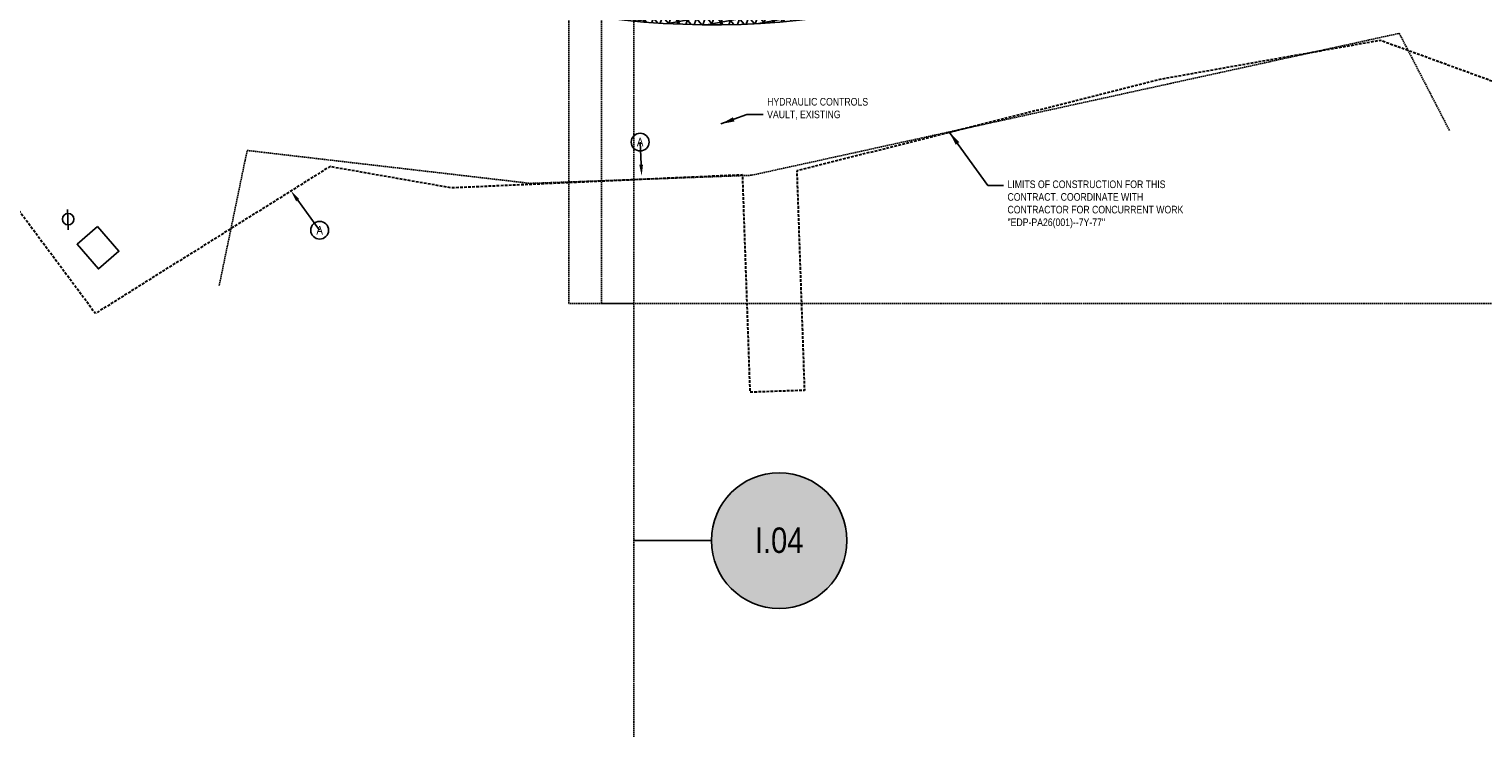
# Model space of a CAD drawing. Extents: x -7 to 1611950, y -7 to 575670.
# Tile 17 of 25: x 1609926 to 1610194, y 574867 to 574995. Entities that reach past the tile are written whole.
import ezdxf
from ezdxf import colors
from ezdxf.entities.mleader import LeaderData, LeaderLine
from ezdxf.enums import TextEntityAlignment as Align
from ezdxf.math import Vec2, Vec3

# ---------------------------------------------------------------- set-up
doc = ezdxf.new("R2010")
doc.units = 0
doc.header["$MEASUREMENT"] = 0
for name, pattern in [('3001.687.19 I09 Tree Protection$0$HIDDEN', [0.375, 0.25, -0.125]), ('DASHED', [0.75, 0.5, -0.25]), ('HIDDEN', [0.375, 0.25, -0.125])]:
    doc.linetypes.add(name, pattern=pattern)
for name, color, linetype in [('3001.687.19 I09 Tree Protection$0$L-TREE-PROTECT', 5, '3001.687.19 I09 Tree Protection$0$HIDDEN'), ('L-ANNO-MACH', 7, 'HIDDEN'), ('L-ANNO-MACH-OVERALL', 7, 'HIDDEN'), ('L-PAVE-SDWK', 4, 'Continuous'), ('X-XREF-LAYO', 1, 'Continuous'), ('X-XREF-SURV', 252, 'Continuous')]:
    doc.layers.add(name, color=color, linetype=linetype)
for name, color, linetype, lineweight in [('L-ANNO-KEYN', 2, 'Continuous', 25), ('L-ANNO-NOTE', 2, 'Continuous', 25), ('L-ANNO-SCRN', 9, 'Continuous', 25), ('P-LOW', 4, 'DASHED', 30)]:
    doc.layers.add(name, color=color, linetype=linetype, lineweight=lineweight)
doc.layers.add('L-ANNO-NPLT', color=8, linetype='Continuous', plot=False)
doc.layers.add('L-ANNO-TTLB-NPLT', color=8, linetype='Continuous', plot=False)
doc.styles.add('RDG Standard', font='ARIALN.TTF')
doc.styles.add('RDG_Standard', font='ARIALN.TTF')
doc.styles.get("Standard").update_dxf_attribs({"font": 'arial.ttf'})
doc.styles.add('X-HLVM1S', font='ARIALN.TTF')
doc.dimstyles.new('RDG-ENG$7', dxfattribs={"dimscale": 12, "dimtxt": 0.09375, "dimasz": 0.125, "dimexe": 0.0625, "dimexo": 0.0625, "dimgap": 0.03125, "dimtad": 1, "dimlfac": 12, "dimzin": 3, "dimdsep": 46, "dimlunit": 4, "dimtxsty": 'RDG Standard', "dimblk": 'ARCHTICK', "dimcen": 0.0937, "dimclrd": 256, "dimclre": 256, "dimclrt": 256, "dimadec": 0, "dimazin": 0, "dimtfac": 0.75, "dimtofl": 0, "dimtmove": 0, "dimatfit": 3, "dimfxl": 1, "dimtolj": 1, "dimtzin": 0, "dimarcsym": 0})

# ---------------------------------------------------------------- blocks, each defined once
blk = doc.blocks.new('*U110')
at = {"layer": 'L-ANNO-KEYN', "true_color": 0xffffff}
h = blk.add_hatch(color=7, dxfattribs=at)
edge = h.paths.add_edge_path()
edge.add_arc((0, 0.0005), 0.25, 0, 360)
at = {"layer": 'L-ANNO-KEYN'}
blk.add_line((-0.5358, 0), (-0.25, 0), dxfattribs=at)
blk.add_circle((0, 0), 0.25, dxfattribs=at)
at = {"layer": 'L-ANNO-KEYN', "style": 'X-HLVM1S', "flags": 8}
blk.add_attdef('SHEET#', text='', height=0.0938, dxfattribs=at).set_placement((0, 0.0014), align=Align.MIDDLE_CENTER)
blk = doc.blocks.new('KEYNOTE-CIRCLE')
at = {"layer": 'L-ANNO-NOTE', "color": 0, "transparency": 16777216}
blk.add_circle((0, 0), 0.0971, dxfattribs=at)
at = {"layer": 'L-ANNO-NOTE', "color": 0, "transparency": 16777216, "style": 'RDG_Standard'}
blk.add_attdef('#', text='', height=0.0938, dxfattribs=at).set_placement((0, 0), align=Align.MIDDLE_CENTER)
blk = doc.blocks.new('_ArchTick')
at = {"color": 0, "linetype": 'ByBlock', "const_width": 0.15}
blk.add_lwpolyline([(-0.5, -0.5), (0.5, 0.5)], dxfattribs=at)
blk = doc.blocks.new('viewports_Rebid')
at = {"layer": 'L-ANNO-MACH'}
blk.add_lwpolyline([(370.23, -124.64), (364.23, -124.64), (364.23, 65.36), (370.23, 65.36)], dxfattribs=at)
at = {"layer": 'L-ANNO-MACH-OVERALL'}
blk.add_lwpolyline([(678.23, -124.64), (358.23, -124.64), (358.23, 65.36), (678.23, 65.36)], close=True, dxfattribs=at)
blk.add_lwpolyline([(141.18, -14.91), (370.23, -14.91), (370.23, -204.91), (83.85, -204.91)], dxfattribs=at)
blk = doc.blocks.new('3001.687.19 I09 Tree Protection')
at = {"layer": '3001.687.19 I09 Tree Protection$0$L-TREE-PROTECT'}
blk.add_lwpolyline([(1609960.61, 574948.23), (1609965.77, 574973.12), (1610018.04, 574967.05), (1610058.76, 574968.55), (1610178.21, 574994.71), (1610187.48, 574976.75)], dxfattribs=at)

msp = doc.modelspace()

# ---------------------------------------------------------------- hatches: boundary and pattern name
at = {"layer": 'L-ANNO-SCRN', "ltscale": 0.01}
h = msp.add_hatch(dxfattribs=at)
h.set_pattern_fill('NET3', color=256, scale=12, angle=10.4)
edge = h.paths.add_edge_path()
edge.add_arc((1609954.03499, 575193.68314), 178, 275.5443029, 284.1935649)
edge.add_line((1609997.68032, 575021.11697), (1609998.77094, 575021.3067))
edge.add_arc((1610000.91519, 575016.78982), 5, 115.3945878, 248.6841365)
edge.add_arc((1610051.49656, 575146.41827), 144.14743, 248.6841365, 285.828374)
edge.add_arc((1610150.82022, 574796.0782), 220, 64.0444907, 105.828374, ccw=False)
edge.add_arc((1610365.14205, 575236.16061), 269.49605, 244.0249618, 287.9075308)
edge.add_arc((1610485.75337, 574862.65553), 123, 62.781524, 107.8712941, ccw=False)
edge.add_line((1610542.01169, 574972.03561), (1610539.22782, 574966.72033))
edge.add_arc((1610485.75337, 574862.65553), 117, 62.8033108, 107.8712941)
edge.add_arc((1610365.14205, 575236.1606), 275.49604, 244.0253869, 287.9067423, ccw=False)
edge.add_arc((1610150.82022, 574796.0782), 214, 64.0444907, 105.828374)
edge.add_arc((1610051.49656, 575146.41827), 150.14743, 241.8291039, 285.828374, ccw=False)
edge.add_arc((1609971.16944, 574996.42592), 20, 61.8291039, 91.3985871)
edge.add_line((1609970.68129, 575016.41997), (1609971.23253, 575016.51587))

# ---------------------------------------------------------------- linework, layer by layer
at = {"layer": 'L-ANNO-NOTE'}
msp.add_lwpolyline([(1609938.19209, 574959.09482), (1609942.11404, 574954.55408), (1609938.3301, 574951.28579), (1609934.40814, 574955.82653)], close=True, dxfattribs=at)
at = {"layer": 'L-ANNO-NPLT'}
msp.add_lwpolyline([(1609998.00712, 575009.3371, 0.163506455), (1610091.63201, 575004.85022, -0.184365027), (1610245.79618, 574991.18988, 0.193674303), (1610448.9278, 574976.86532, -0.206363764), (1610543.44463, 574967.87776, 0.132841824), (1610629.62046, 574947.00076, -0.225974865), (1610696.38309, 574917.34415, 0.318237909), (1610855.49894, 574877.34084)], format="xyb", dxfattribs=at)
at = {"layer": 'L-ANNO-TTLB-NPLT'}
msp.add_lwpolyline([(1610542.01169, 574972.03561, 0.199319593), (1610448.00716, 574979.72056, -0.193848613), (1610247.1083, 574993.88772, 0.184707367), (1610090.81374, 575007.73647, -0.163506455), (1609999.09765, 575012.13187, -0.657436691), (1609998.77094, 575021.3067), (1609970.68129, 575016.41997, -0.129741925), (1609980.6115, 575014.05679, 0.194377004), (1610092.45028, 575001.96397, -0.184363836), (1610244.48226, 574988.49291, 0.193843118), (1610449.84843, 574974.01008, -0.199220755), (1610539.22782, 574966.72033)], format="xyb", close=True, dxfattribs=at)
at = {"layer": 'L-PAVE-SDWK'}
for radius, end in [(220, 81.0484173), (214, 105.8283739)]:
    msp.add_arc((1610150.68979, 574796.11685), radius, 64.0444907, end, dxfattribs=at)
at = {"layer": 'X-XREF-LAYO'}
msp.add_lwpolyline([(1609932.6559, 574962.26147), (1609932.77801, 574958.47876)], dxfattribs=at)
msp.add_circle((1609932.7531, 574960.46566), 1.06498, dxfattribs=at)

# ---------------------------------------------------------------- block references
at = {"layer": 'L-ANNO-MACH-OVERALL', "xscale": 50, "yscale": 50, "zscale": 50}
msp.add_blockref('*U110', (1610063.86471, 574901.21499), dxfattribs=at).add_auto_attribs({'SHEET#': 'I.04'})

# ---------------------------------------------------------------- leaders
at = {"layer": 'L-ANNO-NOTE', "annotation_type": 0, "has_hookline": 1, "hookline_direction": 0}
for points, text_width in [([(1610053.12001, 574978.00072), (1610057.92664, 574979.74072), (1610061.01886, 574979.74072)], 18.41392), ([(1610095.27651, 574976.43634), (1610102.35568, 574966.65091), (1610105.3434, 574966.65091)], 32.34611)]:
    msp.add_leader(points, dimstyle='RDG-ENG$7', override={"dimscale": 20, "dimgap": 0.03125, "dimtad": 0}, dxfattribs=dict(at, text_width=text_width))
at = {"layer": 'L-ANNO-NOTE'}
ml = msp.add_multileader_block('Standard', dxfattribs=at)
ml.set_content('KEYNOTE-CIRCLE', color=256, scale=16.875)
ml.set_attribute('#', 'A', width=0)
ml.set_leader_properties()
ml.build(insert=Vec2(0, 0))
ml.multileader.update_dxf_attribs({"has_dogleg": 0, "text_right_attachment_type": 3, "dogleg_length": 0.36, "arrow_head_size": 2.10938, "scale": 30, "block_connection_type": 1})
ctx = ml.context
ctx.base_point, ctx.scale, ctx.char_height, ctx.arrow_head_size, ctx.landing_gap_size, ctx.plane_origin, ctx.plane_x_axis, ctx.plane_y_axis = Vec3(1610038.23014, 574974.66851), 30, 1.58203, 2.10938, 1.51875, Vec3(1610014.27551, 574987.02557), Vec3(0.999999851, 0.00054625), Vec3(-0.00054625, 0.999999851)
ctx.right_attachment, ctx.attachment_type = 3, 1
notes = []
notes.append((ctx, [(0, (1, 1, 0), (1610038.59014, 574974.66871), (-0.999999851, -0.00054625), 0.36, [(0, [(1610038.50741, 574968.41071)], 0, [])])]))
ctx.block.insert, ctx.block.rotation = Vec3(1610038.23014, 574974.66851), 0.00054625
ml = msp.add_multileader_block('Standard', dxfattribs=at)
ml.set_content('KEYNOTE-CIRCLE', color=256, scale=16.875)
ml.set_attribute('#', 'A', width=0)
ml.set_leader_properties()
ml.build(insert=Vec2(0, 0))
ml.multileader.update_dxf_attribs({"has_dogleg": 0, "text_right_attachment_type": 3, "dogleg_length": 0.36, "arrow_head_size": 2.10938, "scale": 30, "block_connection_type": 1})
ctx = ml.context
ctx.base_point, ctx.scale, ctx.char_height, ctx.arrow_head_size, ctx.landing_gap_size, ctx.plane_origin, ctx.plane_x_axis, ctx.plane_y_axis = Vec3(1609979.13486, 574958.41935), 30, 1.58203, 2.10938, 1.51875, Vec3(1609951.99616, 574962.24229), Vec3(0.999999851, 0.00054625), Vec3(-0.00054625, 0.999999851)
ctx.right_attachment, ctx.attachment_type = 3, 1
notes.append((ctx, [(1, (1, 1, 0), (1609978.77486, 574958.41915), (0.999999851, 0.00054625), 0.36, [(0, [(1609973.83987, 574965.66312)], 0, [])])]))
ctx.block.insert, ctx.block.rotation = Vec3(1609979.13486, 574958.41935), 0.00054625
for ctx, leaders in notes:
    for number, flags, end, landing, length, lines in leaders:
        leader = LeaderData()
        leader.index, (leader.has_last_leader_line, leader.has_dogleg_vector, leader.attachment_direction) = number, flags
        leader.last_leader_point, leader.dogleg_vector, leader.dogleg_length = Vec3(end), Vec3(landing), length
        for number, points, colour, breaks in lines:
            line = LeaderLine()
            line.index, line.vertices, line.color, line.breaks = number, Vec3.list(points), colors.encode_raw_color(colour), breaks
            leader.lines.append(line)
        ctx.leaders.append(leader)

# ---------------------------------------------------------------- next in the draw order: texts
at = {"layer": 'L-ANNO-NOTE', "insert": (1610061.64386, 574978.80322), "char_height": 1.4, "attachment_point": 7, "style": 'RDG Standard', "bg_fill": 3, "box_fill_scale": 1.5, "bg_fill_color": 256, "bg_fill_transparency": 0}
msp.add_mtext('\\A1;HYDRAULIC CONTROLS \\PVAULT, EXISTING', dxfattribs=at)

# ---------------------------------------------------------------- next in the draw order: linework, layer by layer
at = {"layer": 'P-LOW', "flags": 128}
msp.add_lwpolyline([(1609768.39348, 575189.32246, -0.192439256), (1609866.27946, 575152.04524, 0.214214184), (1609924.56232, 575132.58867, 0.030096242), (1609933.46777, 575134.02607, -0.150913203), (1609980.53601, 575130.28264, -0.25311502), (1610066.30971, 575127.83126, -0.146310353), (1610112.12543, 575129.26245, 0.009386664), (1610159.75167, 575113.51199, -0.063336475), (1610223.14468, 575103.32128), (1610245.45051, 575067.7303, 0.418673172), (1610313.22413, 575063.24931, -0.19759583), (1610396.77927, 575053.63098, 0.185647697), (1610415.34818, 575026.14442, 0.161188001), (1610445.00321, 575036.53061, -0.262718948), (1610493.65504, 575043.51992, -0.342507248), (1610575.59029, 575040.48745, -0.202343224), (1610637.46917, 575034.14507), (1610634.58034, 575029.29325), (1610745.06722, 574971.40117), (1610769.77844, 574955.42647), (1610834.96925, 574951.22035), (1610892.07272, 574894.69203), (1610949.00752, 574869.61675), (1610944.86985, 574856.93739), (1610893.61299, 574863.22921), (1610881.843, 574849.81199), (1610850.27394, 574831.12413), (1610795.71156, 574830.84652), (1610741.47516, 574850.47534), (1610699.11653, 574878.06367), (1610674.41757, 574903.21479), (1610561.04848, 574929.4764), (1610506.73611, 574943.40144), (1610466.13018, 574960.09361), (1610411.23786, 574950.9497), (1610385.39936, 574949.09687), (1610354.57182, 574943.19389), (1610335.09178, 574927.86621), (1610224.09867, 574975.37816), (1610174.71191, 574993.40102), (1610134.30568, 574986.2488), (1610067.11292, 574969.35564), (1610068.52076, 574928.90019), (1610058.52681, 574928.5524), (1610057.13291, 574968.6075), (1610003.45499, 574966.20909), (1609981.01786, 574970.13509), (1609937.78259, 574943.06907), (1609923.45858, 574962.32465), (1609911.55722, 574975.31445), (1609888.08444, 574995.21448), (1609816.54125, 575053.30649), (1609802.30782, 575039.22773), (1609741.20444, 575080.62337), (1609724.13607, 575075.53459), (1609659.86614, 574893.31707), (1609621.44795, 574905.91925), (1609694.49493, 575114.20067), (1609664.18272, 575125.24511), (1609669.37052, 575139.48336), (1609645.0673, 575149.60029), (1609656.91909, 575231.6996), (1609675.66202, 575228.99388), (1609667.53233, 575172.67815), (1609710.44714, 575157.78936), (1609718.82219, 575181.92925), (1609754.05055, 575170.05763)], format="xyb", close=True, dxfattribs=at)

# ---------------------------------------------------------------- next in the draw order: block references
at = {"layer": 'L-ANNO-MACH'}
msp.add_blockref('viewports_Rebid', (1609666.84858, 575069.5638), dxfattribs=at)
at = {"layer": 'X-XREF-SURV'}
msp.add_blockref('3001.687.19 I09 Tree Protection', (0, 0), dxfattribs=at)

# ---------------------------------------------------------------- next in the draw order: texts
at = {"layer": 'L-ANNO-NOTE', "insert": (1610105.9684, 574967.58841), "char_height": 1.4, "width": 35.999284, "attachment_point": 1, "style": 'RDG Standard', "bg_fill": 3, "box_fill_scale": 1.5, "bg_fill_color": 256, "bg_fill_transparency": 0}
msp.add_mtext('\\A1;LIMITS OF CONSTRUCTION FOR THIS CONTRACT. COORDINATE WITH CONTRACTOR FOR CONCURRENT WORK \\P"EDP-PA26(001)--7Y-77"', dxfattribs=at)

doc.saveas('drawing.dxf')
